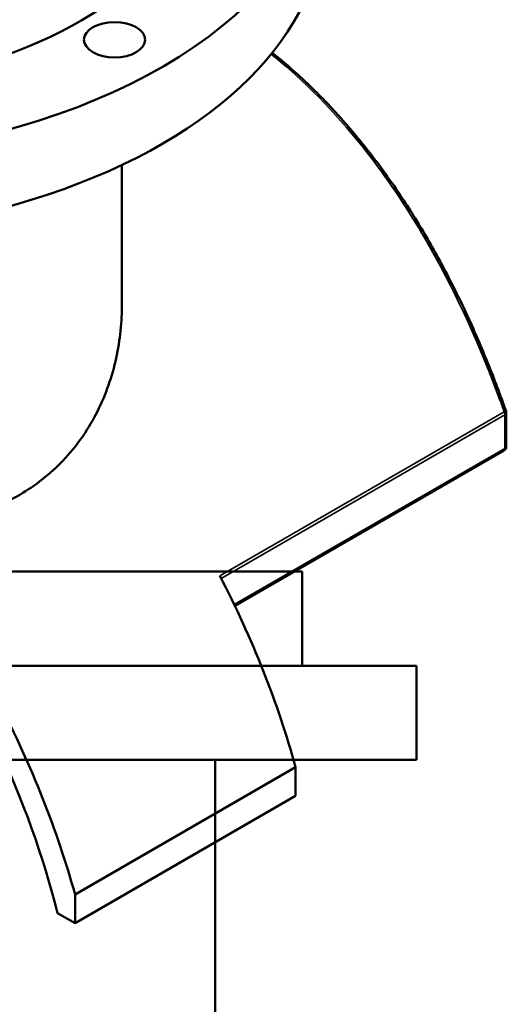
# Model space of a CAD drawing. Header units: millimetres. Extents: x -634 to 1175, y -305 to 962.
# Tile 11 of 12: x 968 to 1175, y 329 to 747. Entities that reach past the tile are written whole.
import ezdxf

# ---------------------------------------------------------------- set-up
doc = ezdxf.new("R2010")
doc.units = ezdxf.units.MM
doc.layers.add('Visible (ANSI)', color=7, linetype='Continuous', lineweight=50)
doc.layers.add('Visible Narrow (ANSI)', color=7, linetype='Continuous', lineweight=35)

msp = doc.modelspace()

# ---------------------------------------------------------------- linework, layer by layer
at = {"layer": 'Visible (ANSI)'}
for p, q in [((1011.75, 625.32), (1011.75, 685.61)), ((1175.08, 566.07), (1175.08, 580.39)), ((1174.08, 564.33), (1059.79, 498.35)), ((1088.38, 512.94), (718.38, 512.94)), ((1088.38, 472.94), (1088.38, 512.94)), ((1136.88, 472.94), (669.88, 472.94)), ((1136.88, 432.94), (1136.88, 472.94)), ((1136.88, 432.94), (669.88, 432.94)), ((1051.38, 252.94), (1051.38, 432.94)), ((1085.6, 429.87), (991.91, 375.77)), ((1085.6, 429.87), (1085.6, 417.62)), ((1085.6, 417.62), (991.91, 363.53)), ((991.91, 363.53), (991.91, 375.77)), ((984.45, 367.83), (991.91, 363.53))]:
    msp.add_line(p, q, dxfattribs=at)
for centre, start, end in [((1173.08, 580.39), 0, 19.394), ((1173.08, 566.07), 300, 0)]:
    msp.add_arc(centre, 2, start, end, dxfattribs=at)
for centre, major_axis, start_param, end_param in [((863.75, 822.54), (-233.5, 0), 5.187029, 10.520935), ((863.75, 822.54), (-185, 0), 0, 3.141593), ((863.75, 789.88), (-233.5, 0), 0, 3.141593), ((910.59, 453.58), (132.5, -229.5), 1.15085, 1.489246), ((816.9, 399.49), (-132.5, 229.5), 4.292443, 4.630839), ((816.9, 399.49), (125, -216.51), 1.109876, 1.426977)]:
    msp.add_ellipse(centre, major_axis=major_axis, ratio=0.57735, start_param=start_param, end_param=end_param, dxfattribs=at)
msp.add_ellipse((1008.7, 738.85), major_axis=(13, 0), ratio=0.57735, dxfattribs=at)
for points, knots in [([(1174.96, 581.06), (1173.76, 584.48), (1172.52, 587.89), (1169.96, 594.67), (1168.64, 598.05), (1165.93, 604.76), (1164.54, 608.1), (1161.68, 614.72), (1160.22, 618.01), (1157.21, 624.52), (1155.68, 627.74), (1152.53, 634.12), (1150.93, 637.28), (1147.65, 643.51), (1145.98, 646.59), (1142.57, 652.66), (1140.83, 655.65), (1137.29, 661.55), (1135.5, 664.45), (1131.84, 670.16), (1129.98, 672.96), (1126.21, 678.47), (1124.3, 681.18), (1120.42, 686.48), (1118.46, 689.07), (1114.47, 694.16), (1112.46, 696.65), (1108.38, 701.51), (1106.31, 703.89), (1102.14, 708.53), (1100.03, 710.79), (1095.77, 715.2), (1093.62, 717.34), (1089.28, 721.52), (1087.09, 723.55), (1082.66, 727.49), (1080.43, 729.4), (1077.35, 731.94), (1076.51, 732.61), (1075.67, 733.28)], [9.139027, 9.139027, 9.139027, 9.139027, 10.223798, 10.223798, 11.310124, 11.310124, 12.396748, 12.396748, 13.482417, 13.482417, 14.565925, 14.565925, 15.646169, 15.646169, 16.722174, 16.722174, 17.793117, 17.793117, 18.858338, 18.858338, 19.91734, 19.91734, 20.969798, 20.969798, 22.015545, 22.015545, 23.054566, 23.054566, 24.086991, 24.086991, 25.113093, 25.113093, 26.133281, 26.133281, 27.148083, 27.148083, 28.158117, 28.158117, 28.531208, 28.531208, 28.531208, 28.531208]), ([(968.4, 545.6), (965.02, 543.65), (961.43, 541.9), (953.9, 538.85), (949.96, 537.55), (937.67, 534.36), (928.88, 533.2), (910.68, 532.63), (901.25, 533.22), (882.36, 535.71), (872.89, 537.6), (854.64, 542.13), (845.19, 544.93), (826.28, 551.33), (816.83, 554.92), (798.58, 562.51), (789.78, 566.52), (773.4, 574.57), (765.82, 578.6), (752.37, 586.37), (746.11, 590.32), (735.18, 598.04), (730.5, 601.82), (723.03, 609.07), (720.24, 612.55), (716.6, 619.18), (715.75, 622.33), (715.75, 625.32)], [0, 0, 0, 0, 1.434003, 1.434003, 2.868007, 2.868007, 5.736013, 5.736013, 8.60402, 8.60402, 11.472026, 11.472026, 14.326945, 14.326945, 17.181863, 17.181863, 20.036782, 20.036782, 22.8917, 22.8917, 25.746619, 25.746619, 28.601537, 28.601537, 31.456456, 31.456456, 34.311374, 34.311374, 34.311374, 34.311374]), ([(1011.75, 625.32), (1011.75, 617.77), (1010.89, 609.91), (1007.24, 594.41), (1004.45, 586.77), (997, 572.53), (992.34, 565.92), (984.15, 557.29), (981.22, 554.62), (975.03, 549.75), (971.78, 547.55), (968.4, 545.6)], [80.094775, 80.094775, 80.094775, 80.094775, 82.962781, 82.962781, 85.830788, 85.830788, 88.698794, 88.698794, 90.132798, 90.132798, 91.566801, 91.566801, 91.566801, 91.566801])]:
    msp.add_open_spline(points, degree=3, knots=knots, dxfattribs=at)
at = {"layer": 'Visible Narrow (ANSI)'}
for p, q in [((1174.16, 580.83), (1053.45, 511.13)), ((1054.02, 510.02), (1174.49, 579.58)), ((1174.49, 579.58), (1174.49, 565.25)), ((1174.49, 565.25), (1059.54, 498.88))]:
    msp.add_line(p, q, dxfattribs=at)
for centre, major_axis, ratio, start_param, end_param in [((1173.08, 580.39), (1.89, 0.66), 0.03174, 0, 0.951338), ((1173.08, 580.39), (1, -1.73), 0.57735, 0.785398, 1.489246), ((1173.08, 580.39), (2, 0), 0.57735, 5.497787, 6.283185), ((1173.08, 566.07), (1, -1.73), 0.57735, 0, 0.785398), ((1173.08, 566.07), (2, 0), 0.57735, 5.497787, 6.283185)]:
    msp.add_ellipse(centre, major_axis=major_axis, ratio=ratio, start_param=start_param, end_param=end_param, dxfattribs=at)
msp.add_open_spline([(1075.23, 732.73), (1077.87, 730.62), (1080.47, 728.42), (1096.5, 714.28), (1109.07, 700.38), (1128.65, 673.9), (1136.24, 662.1), (1154.51, 629.67), (1164.23, 608.08), (1172.98, 584.14), (1173.57, 582.48), (1174.16, 580.83)], degree=3, knots=[-28.439914, -28.439914, -28.439914, -28.439914, -27.263494, -27.263494, -21.115511, -21.115511, -16.739074, -16.739074, -9.662755, -9.662755, -9.139027, -9.139027, -9.139027, -9.139027], dxfattribs=at)

doc.saveas('drawing.dxf')
